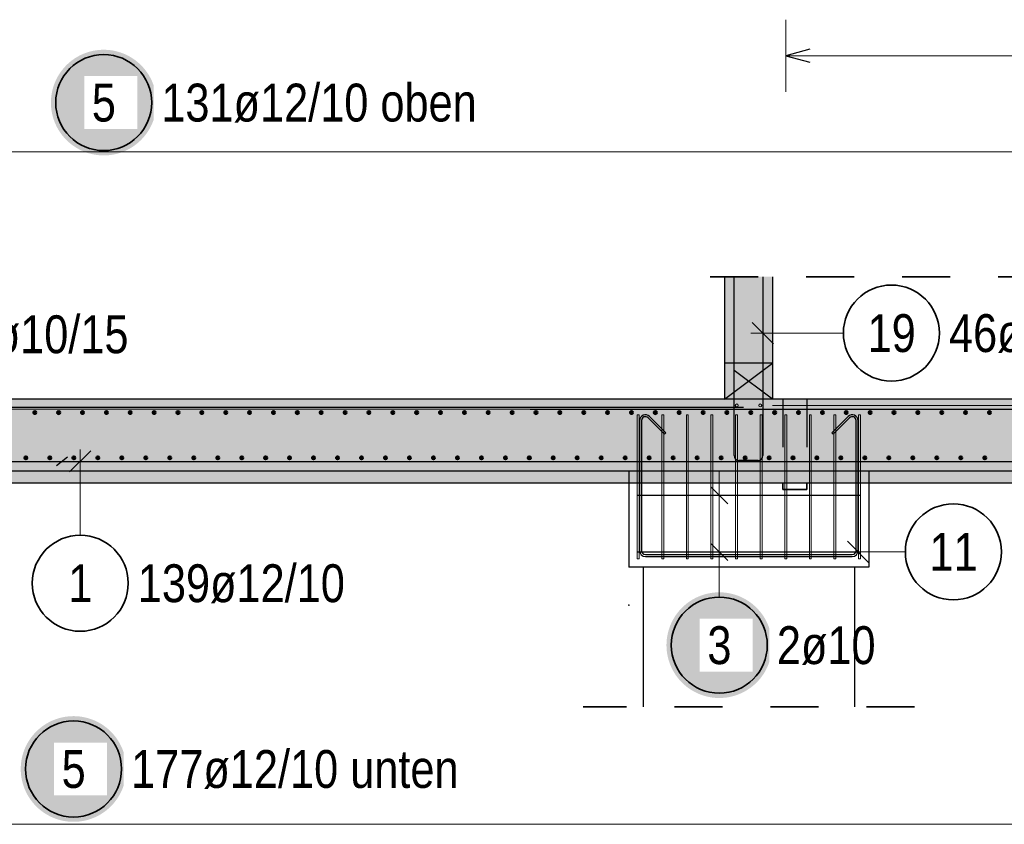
# Model space of a CAD drawing. Header units: millimetres. Extents: x -2.7 to 34.1, y -3.5 to 21.
# Tile 10 of 62: x 7.7 to 9.8, y 2.6 to 4.3. Entities that reach past the tile are written whole.
import ezdxf

# ---------------------------------------------------------------- set-up
doc = ezdxf.new("R2010")
doc.units = ezdxf.units.MM
doc.linetypes.add('HIDDEN', pattern=[0.375, 0.25, -0.125])
for name, color, linetype, lineweight in [('Achsen', 7, 'Continuous', 20), ('Nplo Bewehrung', 7, 'Continuous', 20), ('Schnittlinien', 7, 'Continuous', 20)]:
    doc.layers.add(name, color=color, linetype=linetype, lineweight=lineweight)
doc.styles.add('Arial Narrow', font='ARIALN.TTF')

msp = doc.modelspace()

# ---------------------------------------------------------------- hatches: boundary and pattern name
at = {"lineweight": 25, "true_color": 0xffffff}
msp.add_hatch(color=7, dxfattribs=at).paths.add_polyline_path([(8.002572, 4.102451), (8.002505, 4.10629), (8.002304, 4.110125), (8.00197, 4.113949), (8.001502, 4.11776), (8.000901, 4.121553), (8.000168, 4.125322), (7.999305, 4.129063), (7.998311, 4.132771), (7.997188, 4.136443), (7.995938, 4.140074), (7.994562, 4.143658), (7.993062, 4.147192), (7.991439, 4.150672), (7.989696, 4.154093), (7.987835, 4.157451), (7.985857, 4.160742), (7.983766, 4.163963), (7.981564, 4.167108), (7.979253, 4.170174), (7.976837, 4.173158), (7.974318, 4.176056), (7.9717, 4.178864), (7.968985, 4.181579), (7.966177, 4.184197), (7.963279, 4.186716), (7.960295, 4.189133), (7.957229, 4.191443), (7.954083, 4.193645), (7.950863, 4.195737), (7.947572, 4.197714), (7.944214, 4.199576), (7.940793, 4.201319), (7.937313, 4.202941), (7.933779, 4.204442), (7.930194, 4.205818), (7.926564, 4.207068), (7.922892, 4.20819), (7.919184, 4.209184), (7.915442, 4.210048), (7.911673, 4.21078), (7.907881, 4.211381), (7.90407, 4.211849), (7.900245, 4.212183), (7.896411, 4.212384), (7.892572, 4.212451), (7.888733, 4.212384), (7.884899, 4.212183), (7.881074, 4.211849), (7.877263, 4.211381), (7.873471, 4.21078), (7.869702, 4.210048), (7.865961, 4.209184), (7.862252, 4.20819), (7.85858, 4.207068), (7.85495, 4.205818), (7.851365, 4.204442), (7.847831, 4.202941), (7.844351, 4.201319), (7.84093, 4.199576), (7.837572, 4.197714), (7.834281, 4.195737), (7.831061, 4.193645), (7.827916, 4.191443), (7.824849, 4.189133), (7.821866, 4.186716), (7.818968, 4.184197), (7.81616, 4.181579), (7.813445, 4.178864), (7.810826, 4.176056), (7.808307, 4.173158), (7.805891, 4.170174), (7.80358, 4.167108), (7.801378, 4.163963), (7.799287, 4.160742), (7.797309, 4.157451), (7.795448, 4.154093), (7.793705, 4.150672), (7.792082, 4.147192), (7.790582, 4.143658), (7.789206, 4.140074), (7.787956, 4.136443), (7.786833, 4.132771), (7.78584, 4.129063), (7.784976, 4.125322), (7.784243, 4.121553), (7.783643, 4.11776), (7.783175, 4.113949), (7.78284, 4.110125), (7.782639, 4.10629), (7.782572, 4.102451), (7.782639, 4.098612), (7.78284, 4.094778), (7.783175, 4.090953), (7.783643, 4.087142), (7.784243, 4.08335), (7.784976, 4.079581), (7.78584, 4.07584), (7.786833, 4.072131), (7.787956, 4.068459), (7.789206, 4.064829), (7.790582, 4.061245), (7.792082, 4.05771), (7.793705, 4.05423), (7.795448, 4.050809), (7.797309, 4.047451), (7.799287, 4.04416), (7.801378, 4.04094), (7.80358, 4.037795), (7.805891, 4.034729), (7.808307, 4.031745), (7.810826, 4.028847), (7.813445, 4.026039), (7.81616, 4.023324), (7.818968, 4.020705), (7.821866, 4.018186), (7.824849, 4.01577), (7.827916, 4.013459), (7.831061, 4.011257), (7.834281, 4.009166), (7.837572, 4.007189), (7.84093, 4.005327), (7.844351, 4.003584), (7.847831, 4.001961), (7.851365, 4.000461), (7.85495, 3.999085), (7.85858, 3.997835), (7.862252, 3.996713), (7.865961, 3.995719), (7.869702, 3.994855), (7.873471, 3.994122), (7.877263, 3.993522), (7.881074, 3.993054), (7.884899, 3.992719), (7.888733, 3.992518), (7.892572, 3.992451), (7.896411, 3.992518), (7.900245, 3.992719), (7.90407, 3.993054), (7.907881, 3.993522), (7.911673, 3.994122), (7.915442, 3.994855), (7.919184, 3.995719), (7.922892, 3.996713), (7.926564, 3.997835), (7.930194, 3.999085), (7.933779, 4.000461), (7.937313, 4.001961), (7.940793, 4.003584), (7.944214, 4.005327), (7.947572, 4.007189), (7.950863, 4.009166), (7.954083, 4.011257), (7.957229, 4.013459), (7.960295, 4.01577), (7.963279, 4.018186), (7.966177, 4.020705), (7.968985, 4.023324), (7.9717, 4.026039), (7.974318, 4.028847), (7.976837, 4.031745), (7.979253, 4.034729), (7.981564, 4.037795), (7.983766, 4.04094), (7.985857, 4.04416), (7.987835, 4.047451), (7.989696, 4.050809), (7.991439, 4.05423), (7.993062, 4.05771), (7.994562, 4.061245), (7.995938, 4.064829), (7.997188, 4.068459), (7.998311, 4.072131), (7.999305, 4.07584), (8.000168, 4.079581), (8.000901, 4.08335), (8.001502, 4.087142), (8.00197, 4.090953), (8.002304, 4.094778)])
at = {"lineweight": 25, "true_color": 0xd7ffd7}
msp.add_hatch(color=254, dxfattribs=at).paths.add_polyline_path([(9.185879, 3.485022), (9.285879, 3.485022), (9.285879, 3.740023), (9.185879, 3.740023)])
at = {"lineweight": 25, "true_color": 0xcef2bf}
msp.add_hatch(color=254, dxfattribs=at).paths.add_polyline_path([(12.055694, 3.335022), (12.055694, 3.485022), (3.208188, 3.485022), (3.208188, 3.335021)])
at = {"lineweight": 13, "true_color": 0xeaffea}
msp.add_hatch(color=7, dxfattribs=at).paths.add_polyline_path([(11.743188, 3.310022), (11.743188, 3.335022), (3.020688, 3.335022), (3.020688, 3.310022)])
at = {"layer": 'Achsen', "lineweight": 25, "true_color": 0xffffff}
for points in [[(9.285, 2.972919), (9.284933, 2.976758), (9.284732, 2.980592), (9.284397, 2.984417), (9.283929, 2.988228), (9.283329, 2.992021), (9.282596, 2.99579), (9.281733, 2.999531), (9.280739, 3.003239), (9.279616, 3.006911), (9.278366, 3.010541), (9.27699, 3.014126), (9.27549, 3.01766), (9.273867, 3.02114), (9.272124, 3.024561), (9.270263, 3.027919), (9.268285, 3.03121), (9.266194, 3.03443), (9.263992, 3.037576), (9.261681, 3.040642), (9.259265, 3.043626), (9.256746, 3.046524), (9.254127, 3.049332), (9.251412, 3.052047), (9.248604, 3.054665), (9.245707, 3.057184), (9.242723, 3.0596), (9.239656, 3.061911), (9.236511, 3.064113), (9.233291, 3.066205), (9.23, 3.068182), (9.226642, 3.070044), (9.223221, 3.071787), (9.219741, 3.073409), (9.216207, 3.07491), (9.212622, 3.076285), (9.208992, 3.077535), (9.20532, 3.078658), (9.201611, 3.079652), (9.19787, 3.080516), (9.194101, 3.081248), (9.190309, 3.081849), (9.186498, 3.082317), (9.182673, 3.082651), (9.178839, 3.082852), (9.175, 3.082919), (9.171161, 3.082852), (9.167327, 3.082651), (9.163502, 3.082317), (9.159691, 3.081849), (9.155899, 3.081248), (9.15213, 3.080516), (9.148389, 3.079652), (9.14468, 3.078658), (9.141008, 3.077535), (9.137378, 3.076285), (9.133793, 3.07491), (9.130259, 3.073409), (9.126779, 3.071787), (9.123358, 3.070044), (9.12, 3.068182), (9.116709, 3.066205), (9.113489, 3.064113), (9.110344, 3.061911), (9.107277, 3.0596), (9.104293, 3.057184), (9.101396, 3.054665), (9.098588, 3.052047), (9.095873, 3.049332), (9.093254, 3.046524), (9.090735, 3.043626), (9.088319, 3.040642), (9.086008, 3.037576), (9.083806, 3.03443), (9.081715, 3.03121), (9.079737, 3.027919), (9.077876, 3.024561), (9.076133, 3.02114), (9.07451, 3.01766), (9.07301, 3.014126), (9.071634, 3.010541), (9.070384, 3.006911), (9.069261, 3.003239), (9.068267, 2.999531), (9.067404, 2.99579), (9.066671, 2.992021), (9.066071, 2.988228), (9.065603, 2.984417), (9.065268, 2.980592), (9.065067, 2.976758), (9.065, 2.972919), (9.065067, 2.96908), (9.065268, 2.965246), (9.065603, 2.961421), (9.066071, 2.95761), (9.066671, 2.953818), (9.067404, 2.950049), (9.068267, 2.946308), (9.069261, 2.942599), (9.070384, 2.938927), (9.071634, 2.935297), (9.07301, 2.931713), (9.07451, 2.928178), (9.076133, 2.924698), (9.077876, 2.921277), (9.079737, 2.917919), (9.081715, 2.914628), (9.083806, 2.911408), (9.086008, 2.908263), (9.088319, 2.905197), (9.090735, 2.902213), (9.093254, 2.899315), (9.095873, 2.896507), (9.098588, 2.893792), (9.101396, 2.891173), (9.104293, 2.888654), (9.107277, 2.886238), (9.110344, 2.883927), (9.113489, 2.881725), (9.116709, 2.879634), (9.12, 2.877656), (9.123358, 2.875795), (9.126779, 2.874052), (9.130259, 2.872429), (9.133793, 2.870929), (9.137378, 2.869553), (9.141008, 2.868303), (9.14468, 2.86718), (9.148389, 2.866187), (9.15213, 2.865323), (9.155899, 2.86459), (9.159691, 2.86399), (9.163502, 2.863522), (9.167327, 2.863187), (9.171161, 2.862986), (9.175, 2.862919), (9.178839, 2.862986), (9.182673, 2.863187), (9.186498, 2.863522), (9.190309, 2.86399), (9.194101, 2.86459), (9.19787, 2.865323), (9.201611, 2.866187), (9.20532, 2.86718), (9.208992, 2.868303), (9.212622, 2.869553), (9.216207, 2.870929), (9.219741, 2.872429), (9.223221, 2.874052), (9.226642, 2.875795), (9.23, 2.877656), (9.233291, 2.879634), (9.236511, 2.881725), (9.239656, 2.883927), (9.242723, 2.886238), (9.245707, 2.888654), (9.248604, 2.891173), (9.251412, 2.893792), (9.254127, 2.896507), (9.256746, 2.899315), (9.259265, 2.902213), (9.261681, 2.905197), (9.263992, 2.908263), (9.266194, 2.911408), (9.268285, 2.914628), (9.270263, 2.917919), (9.272124, 2.921277), (9.273867, 2.924698), (9.27549, 2.928178), (9.27699, 2.931713), (9.278366, 2.935297), (9.279616, 2.938927), (9.280739, 2.942599), (9.281733, 2.946308), (9.282596, 2.950049), (9.283329, 2.953818), (9.283929, 2.95761), (9.284397, 2.961421), (9.284732, 2.965246)], [(7.939689, 2.715137), (7.939622, 2.718976), (7.939421, 2.72281), (7.939086, 2.726635), (7.938618, 2.730446), (7.938017, 2.734238), (7.937285, 2.738007), (7.936421, 2.741748), (7.935427, 2.745457), (7.934305, 2.749129), (7.933055, 2.752759), (7.931679, 2.756343), (7.930179, 2.759878), (7.928556, 2.763357), (7.926813, 2.766779), (7.924951, 2.770137), (7.922974, 2.773428), (7.920883, 2.776648), (7.91868, 2.779793), (7.91637, 2.782859), (7.913953, 2.785843), (7.911434, 2.788741), (7.908816, 2.791549), (7.906101, 2.794264), (7.903293, 2.796883), (7.900395, 2.799402), (7.897411, 2.801818), (7.894345, 2.804129), (7.8912, 2.806331), (7.88798, 2.808422), (7.884689, 2.810399), (7.88133, 2.812261), (7.877909, 2.814004), (7.87443, 2.815627), (7.870895, 2.817127), (7.867311, 2.818503), (7.86368, 2.819753), (7.860009, 2.820875), (7.8563, 2.821869), (7.852559, 2.822733), (7.84879, 2.823465), (7.844998, 2.824066), (7.841187, 2.824534), (7.837362, 2.824869), (7.833528, 2.82507), (7.829689, 2.825137), (7.82585, 2.82507), (7.822015, 2.824869), (7.81819, 2.824534), (7.81438, 2.824066), (7.810587, 2.823465), (7.806818, 2.822733), (7.803077, 2.821869), (7.799368, 2.820875), (7.795697, 2.819753), (7.792066, 2.818503), (7.788482, 2.817127), (7.784948, 2.815627), (7.781468, 2.814004), (7.778047, 2.812261), (7.774689, 2.810399), (7.771397, 2.808422), (7.768177, 2.806331), (7.765032, 2.804129), (7.761966, 2.801818), (7.758982, 2.799402), (7.756084, 2.796883), (7.753276, 2.794264), (7.750561, 2.791549), (7.747943, 2.788741), (7.745424, 2.785843), (7.743007, 2.782859), (7.740697, 2.779793), (7.738494, 2.776648), (7.736403, 2.773428), (7.734426, 2.770137), (7.732564, 2.766779), (7.730821, 2.763357), (7.729199, 2.759878), (7.727698, 2.756343), (7.726322, 2.752759), (7.725072, 2.749129), (7.72395, 2.745457), (7.722956, 2.741748), (7.722092, 2.738007), (7.72136, 2.734238), (7.720759, 2.730446), (7.720291, 2.726635), (7.719957, 2.72281), (7.719756, 2.718976), (7.719689, 2.715137), (7.719756, 2.711298), (7.719957, 2.707463), (7.720291, 2.703639), (7.720759, 2.699828), (7.72136, 2.696035), (7.722092, 2.692266), (7.722956, 2.688525), (7.72395, 2.684817), (7.725072, 2.681145), (7.726322, 2.677514), (7.727698, 2.67393), (7.729199, 2.670396), (7.730821, 2.666916), (7.732564, 2.663495), (7.734426, 2.660137), (7.736403, 2.656846), (7.738494, 2.653625), (7.740697, 2.65048), (7.743007, 2.647414), (7.745424, 2.64443), (7.747943, 2.641532), (7.750561, 2.638724), (7.753276, 2.636009), (7.756084, 2.633391), (7.758982, 2.630872), (7.761966, 2.628455), (7.765032, 2.626145), (7.768177, 2.623943), (7.771397, 2.621851), (7.774689, 2.619874), (7.778047, 2.618012), (7.781468, 2.616269), (7.784948, 2.614647), (7.788482, 2.613146), (7.792066, 2.61177), (7.795697, 2.61052), (7.799368, 2.609398), (7.803077, 2.608404), (7.806818, 2.60754), (7.810587, 2.606808), (7.81438, 2.606207), (7.81819, 2.605739), (7.822015, 2.605405), (7.82585, 2.605204), (7.829689, 2.605137), (7.833528, 2.605204), (7.837362, 2.605405), (7.841187, 2.605739), (7.844998, 2.606207), (7.84879, 2.606808), (7.852559, 2.60754), (7.8563, 2.608404), (7.860009, 2.609398), (7.86368, 2.61052), (7.867311, 2.61177), (7.870895, 2.613146), (7.87443, 2.614647), (7.877909, 2.616269), (7.88133, 2.618012), (7.884689, 2.619874), (7.88798, 2.621851), (7.8912, 2.623943), (7.894345, 2.626145), (7.897411, 2.628455), (7.900395, 2.630872), (7.903293, 2.633391), (7.906101, 2.636009), (7.908816, 2.638724), (7.911434, 2.641532), (7.913953, 2.64443), (7.91637, 2.647414), (7.91868, 2.65048), (7.920883, 2.653625), (7.922974, 2.656846), (7.924951, 2.660137), (7.926813, 2.663495), (7.928556, 2.666916), (7.930179, 2.670396), (7.931679, 2.67393), (7.933055, 2.677514), (7.934305, 2.681145), (7.935427, 2.684817), (7.936421, 2.688525), (7.937285, 2.692266), (7.938017, 2.696035), (7.938618, 2.699828), (7.939086, 2.703639), (7.939421, 2.707463)]]:
    msp.add_hatch(color=7, dxfattribs=at).paths.add_polyline_path(points)

# ---------------------------------------------------------------- linework, layer by layer
at = {"color": 5, "linetype": 'Continuous', "lineweight": 18, "ltscale": 2}
for p, q in [((9.313379, 4.275), (9.313379, 4.125)), ((11.903194, 4.2), (9.313379, 4.2)), ((5.561188, 4), (12.025188, 4)), ((9.433603, 3.622601), (9.240879, 3.622601)), ((7.84361, 3.201823), (7.84361, 3.380522))]:
    msp.add_line(p, q, dxfattribs=at)
at = {"color": 3, "linetype": 'Continuous', "lineweight": 25, "ltscale": 2}
for p, q in [((9.363379, 4.213397), (9.313379, 4.2)), ((9.313379, 4.2), (9.363379, 4.186603)), ((9.205879, 3.367522), (9.205879, 3.740023)), ((9.265879, 3.740023), (9.265879, 3.367522)), ((9.243782, 3.644698), (9.287976, 3.600504)), ((9.225694, 3.467522), (3.225694, 3.467523)), ((7.865707, 3.377619), (7.821513, 3.333425)), ((3.233188, 3.355522), (9.233188, 3.355522)), ((9.255879, 3.357522), (9.215879, 3.357522))]:
    msp.add_line(p, q, dxfattribs=at)
at = {"color": 2, "linetype": 'HIDDEN', "lineweight": 35, "ltscale": 0.25}
for p, q in [((12.055694, 3.740023), (9.060879, 3.740023)), ((9.581579, 2.844385), (8.891579, 2.844385))]:
    msp.add_line(p, q, dxfattribs=at)
at = {"color": 3, "linetype": 'HIDDEN', "lineweight": 25, "ltscale": 0.25}
for p, q in [((9.285879, 3.560023), (9.185879, 3.560023)), ((9.307497, 3.485022), (9.307497, 3.310022)), ((9.357497, 3.485022), (9.357497, 3.310022)), ((8.986579, 3.335022), (8.986579, 3.310022)), ((9.486579, 3.335022), (9.486579, 3.310022))]:
    msp.add_line(p, q, dxfattribs=at)
at = {"color": 9, "linetype": 'Continuous', "lineweight": 0, "ltscale": 2}
for p, q in [((9.004079, 3.452522), (9.008079, 3.452522)), ((9.004079, 3.152522), (9.004079, 3.452522)), ((9.008079, 3.452522), (9.008079, 3.152522)), ((9.055301, 3.452522), (9.059301, 3.452522)), ((9.055301, 3.152522), (9.055301, 3.452522)), ((9.059301, 3.452522), (9.059301, 3.152522)), ((9.106523, 3.452522), (9.110523, 3.452522)), ((9.106523, 3.152522), (9.106523, 3.452522)), ((9.110523, 3.452522), (9.110523, 3.152522)), ((9.157745, 3.452522), (9.161745, 3.452522)), ((9.157745, 3.152522), (9.157745, 3.452522)), ((9.161745, 3.452522), (9.161745, 3.152522)), ((9.208968, 3.452522), (9.212968, 3.452522)), ((9.208968, 3.152522), (9.208968, 3.452522)), ((9.212968, 3.452522), (9.212968, 3.152522)), ((9.26019, 3.452522), (9.26419, 3.452522)), ((9.26019, 3.152522), (9.26019, 3.452522)), ((9.26419, 3.452522), (9.26419, 3.152522)), ((9.311412, 3.452522), (9.315412, 3.452522)), ((9.311412, 3.152522), (9.311412, 3.452522)), ((9.315412, 3.452522), (9.315412, 3.152522)), ((9.362634, 3.452522), (9.366634, 3.452522)), ((9.362634, 3.152522), (9.362634, 3.452522)), ((9.366634, 3.452522), (9.366634, 3.152522)), ((9.413856, 3.452522), (9.417856, 3.452522)), ((9.413856, 3.152522), (9.413856, 3.452522)), ((9.417856, 3.452522), (9.417856, 3.152522)), ((9.465078, 3.452522), (9.469078, 3.452522)), ((9.465078, 3.152522), (9.465078, 3.452522)), ((9.469078, 3.452522), (9.469078, 3.152522)), ((9.008079, 3.152522), (9.004079, 3.152522)), ((9.059301, 3.152522), (9.055301, 3.152522)), ((9.110523, 3.152522), (9.106523, 3.152522)), ((9.161745, 3.152522), (9.157745, 3.152522)), ((9.212968, 3.152522), (9.208968, 3.152522)), ((9.26419, 3.152522), (9.26019, 3.152522)), ((9.315412, 3.152522), (9.311412, 3.152522)), ((9.366634, 3.152522), (9.362634, 3.152522)), ((9.417856, 3.152522), (9.413856, 3.152522)), ((9.469078, 3.152522), (9.465078, 3.152522))]:
    msp.add_line(p, q, dxfattribs=at)
at = {"color": 2, "linetype": 'Continuous', "lineweight": 35}
for p, q in [((9.307497, 3.310022), (9.307497, 3.296873)), ((9.357497, 3.310022), (9.357497, 3.296873)), ((9.3094, 3.296873), (9.307497, 3.296873)), ((9.314819, 3.296873), (9.3094, 3.296873)), ((9.32293, 3.296873), (9.314819, 3.296873)), ((9.332497, 3.296873), (9.32293, 3.296873)), ((9.342064, 3.296873), (9.332497, 3.296873)), ((9.350175, 3.296873), (9.342064, 3.296873)), ((9.355594, 3.296873), (9.350175, 3.296873)), ((9.357497, 3.296873), (9.355594, 3.296873))]:
    msp.add_line(p, q, dxfattribs=at)
at = {"color": 2, "linetype": 'Continuous', "lineweight": 35, "ltscale": 2}
for centre in [(7.892572, 4.102451), (9.533603, 3.622601), (7.84361, 3.101823)]:
    msp.add_circle(centre, 0.1, dxfattribs=at)
at = {"color": 4, "linetype": 'Continuous', "lineweight": 50, "ltscale": 2}
for centre, radius in [((7.749003, 3.457022), 0.003), ((7.749003, 3.457022), 0.003), ((7.749003, 3.457022), 0.0027), ((7.749003, 3.457022), 0.0021), ((7.749003, 3.457022), 0.0015), ((7.749003, 3.457022), 0.0009), ((7.749003, 3.457022), 0.0003), ((7.798726, 3.457022), 0.003), ((7.798726, 3.457022), 0.003), ((7.798726, 3.457022), 0.0027), ((7.798726, 3.457022), 0.0021), ((7.798726, 3.457022), 0.0015), ((7.798726, 3.457022), 0.0009), ((7.798726, 3.457022), 0.0003), ((7.848449, 3.457022), 0.003), ((7.848449, 3.457022), 0.003), ((7.848449, 3.457022), 0.0027), ((7.848449, 3.457022), 0.0021), ((7.848449, 3.457022), 0.0015), ((7.848449, 3.457022), 0.0009), ((7.848449, 3.457022), 0.0003), ((7.898172, 3.457022), 0.003), ((7.898172, 3.457022), 0.003), ((7.898172, 3.457022), 0.0027), ((7.898172, 3.457022), 0.0021), ((7.898172, 3.457022), 0.0015), ((7.898172, 3.457022), 0.0009), ((7.898172, 3.457022), 0.0003), ((7.947895, 3.457022), 0.003), ((7.947895, 3.457022), 0.003), ((7.947895, 3.457022), 0.0027), ((7.947895, 3.457022), 0.0021), ((7.947895, 3.457022), 0.0015), ((7.947895, 3.457022), 0.0009), ((7.947895, 3.457022), 0.0003), ((7.997619, 3.457022), 0.003), ((7.997619, 3.457022), 0.003), ((7.997619, 3.457022), 0.0027), ((7.997619, 3.457022), 0.0021), ((7.997619, 3.457022), 0.0015), ((7.997619, 3.457022), 0.0009), ((7.997619, 3.457022), 0.0003), ((8.047342, 3.457022), 0.003), ((8.047342, 3.457022), 0.003), ((8.047342, 3.457022), 0.0027), ((8.047342, 3.457022), 0.0021), ((8.047342, 3.457022), 0.0015), ((8.047342, 3.457022), 0.0009), ((8.047342, 3.457022), 0.0003), ((8.097065, 3.457022), 0.003), ((8.097065, 3.457022), 0.003), ((8.097065, 3.457022), 0.0027), ((8.097065, 3.457022), 0.0021), ((8.097065, 3.457022), 0.0015), ((8.097065, 3.457022), 0.0009), ((8.097065, 3.457022), 0.0003), ((8.146788, 3.457022), 0.003), ((8.146788, 3.457022), 0.003), ((8.146788, 3.457022), 0.0027), ((8.146788, 3.457022), 0.0021), ((8.146788, 3.457022), 0.0015), ((8.146788, 3.457022), 0.0009), ((8.146788, 3.457022), 0.0003), ((8.196511, 3.457022), 0.003), ((8.196511, 3.457022), 0.003), ((8.196511, 3.457022), 0.0027), ((8.196511, 3.457022), 0.0021), ((8.196511, 3.457022), 0.0015), ((8.196511, 3.457022), 0.0009), ((8.196511, 3.457022), 0.0003), ((8.246234, 3.457022), 0.003), ((8.246234, 3.457022), 0.003), ((8.246234, 3.457022), 0.0027), ((8.246234, 3.457022), 0.0021), ((8.246234, 3.457022), 0.0015), ((8.246234, 3.457022), 0.0009), ((8.246234, 3.457022), 0.0003), ((8.295957, 3.457022), 0.003), ((8.295957, 3.457022), 0.003), ((8.295957, 3.457022), 0.0027), ((8.295957, 3.457022), 0.0021), ((8.295957, 3.457022), 0.0015), ((8.295957, 3.457022), 0.0009), ((8.295957, 3.457022), 0.0003), ((8.34568, 3.457022), 0.003), ((8.34568, 3.457022), 0.003), ((8.34568, 3.457022), 0.0027), ((8.34568, 3.457022), 0.0021), ((8.34568, 3.457022), 0.0015), ((8.34568, 3.457022), 0.0009), ((8.34568, 3.457022), 0.0003), ((8.395403, 3.457022), 0.003), ((8.395403, 3.457022), 0.003), ((8.395403, 3.457022), 0.0027), ((8.395403, 3.457022), 0.0021), ((8.395403, 3.457022), 0.0015), ((8.395403, 3.457022), 0.0009), ((8.395403, 3.457022), 0.0003), ((8.445126, 3.457022), 0.003), ((8.445126, 3.457022), 0.003), ((8.445126, 3.457022), 0.0027), ((8.445126, 3.457022), 0.0021), ((8.445126, 3.457022), 0.0015), ((8.445126, 3.457022), 0.0009), ((8.445126, 3.457022), 0.0003), ((8.494849, 3.457022), 0.003), ((8.494849, 3.457022), 0.003), ((8.494849, 3.457022), 0.0027), ((8.494849, 3.457022), 0.0021), ((8.494849, 3.457022), 0.0015), ((8.494849, 3.457022), 0.0009), ((8.494849, 3.457022), 0.0003), ((8.544572, 3.457022), 0.003), ((8.544572, 3.457022), 0.003), ((8.544572, 3.457022), 0.0027), ((8.544572, 3.457022), 0.0021), ((8.544572, 3.457022), 0.0015), ((8.544572, 3.457022), 0.0009), ((8.544572, 3.457022), 0.0003), ((8.594295, 3.457022), 0.003), ((8.594295, 3.457022), 0.003), ((8.594295, 3.457022), 0.0027), ((8.594295, 3.457022), 0.0021), ((8.594295, 3.457022), 0.0015), ((8.594295, 3.457022), 0.0009), ((8.594295, 3.457022), 0.0003), ((8.644019, 3.457022), 0.003), ((8.644019, 3.457022), 0.003), ((8.644019, 3.457022), 0.0027), ((8.644019, 3.457022), 0.0021), ((8.644019, 3.457022), 0.0015), ((8.644019, 3.457022), 0.0009), ((8.644019, 3.457022), 0.0003), ((8.693742, 3.457022), 0.003), ((8.693742, 3.457022), 0.003), ((8.693742, 3.457022), 0.0027), ((8.693742, 3.457022), 0.0021), ((8.693742, 3.457022), 0.0015), ((8.693742, 3.457022), 0.0009), ((8.693742, 3.457022), 0.0003), ((8.743465, 3.457022), 0.003), ((8.743465, 3.457022), 0.003), ((8.743465, 3.457022), 0.0027), ((8.743465, 3.457022), 0.0021), ((8.743465, 3.457022), 0.0015), ((8.743465, 3.457022), 0.0009), ((8.743465, 3.457022), 0.0003), ((8.793188, 3.457022), 0.003), ((8.793188, 3.457022), 0.003), ((8.793188, 3.457022), 0.0027), ((8.793188, 3.457022), 0.0021), ((8.793188, 3.457022), 0.0015), ((8.793188, 3.457022), 0.0009), ((8.793188, 3.457022), 0.0003), ((8.842911, 3.457022), 0.003), ((8.842911, 3.457022), 0.003), ((8.842911, 3.457022), 0.0027), ((8.842911, 3.457022), 0.0021), ((8.842911, 3.457022), 0.0015), ((8.842911, 3.457022), 0.0009), ((8.842911, 3.457022), 0.0003), ((8.892634, 3.457022), 0.003), ((8.892634, 3.457022), 0.003), ((8.892634, 3.457022), 0.0027), ((8.892634, 3.457022), 0.0021), ((8.892634, 3.457022), 0.0015), ((8.892634, 3.457022), 0.0009), ((8.892634, 3.457022), 0.0003), ((8.942357, 3.457022), 0.003), ((8.942357, 3.457022), 0.003), ((8.942357, 3.457022), 0.0027), ((8.942357, 3.457022), 0.0021), ((8.942357, 3.457022), 0.0015), ((8.942357, 3.457022), 0.0009), ((8.942357, 3.457022), 0.0003), ((8.99208, 3.457022), 0.003), ((8.99208, 3.457022), 0.003), ((8.99208, 3.457022), 0.0027), ((8.99208, 3.457022), 0.0021), ((8.99208, 3.457022), 0.0015), ((8.99208, 3.457022), 0.0009), ((8.99208, 3.457022), 0.0003), ((9.041803, 3.457022), 0.003), ((9.041803, 3.457022), 0.003), ((9.041803, 3.457022), 0.0027), ((9.041803, 3.457022), 0.0021), ((9.041803, 3.457022), 0.0015), ((9.041803, 3.457022), 0.0009), ((9.041803, 3.457022), 0.0003), ((9.091526, 3.457022), 0.003), ((9.091526, 3.457022), 0.003), ((9.091526, 3.457022), 0.0027), ((9.091526, 3.457022), 0.0021), ((9.091526, 3.457022), 0.0015), ((9.091526, 3.457022), 0.0009), ((9.091526, 3.457022), 0.0003), ((9.141249, 3.457022), 0.003), ((9.141249, 3.457022), 0.003), ((9.141249, 3.457022), 0.0027), ((9.141249, 3.457022), 0.0021), ((9.141249, 3.457022), 0.0015), ((9.141249, 3.457022), 0.0009), ((9.141249, 3.457022), 0.0003), ((9.190972, 3.457022), 0.003), ((9.190972, 3.457022), 0.003), ((9.190972, 3.457022), 0.0027), ((9.190972, 3.457022), 0.0021), ((9.190972, 3.457022), 0.0015), ((9.190972, 3.457022), 0.0009), ((9.190972, 3.457022), 0.0003), ((9.240695, 3.457022), 0.003), ((9.240695, 3.457022), 0.003), ((9.240695, 3.457022), 0.0027), ((9.240695, 3.457022), 0.0021), ((9.240695, 3.457022), 0.0015), ((9.240695, 3.457022), 0.0009), ((9.240695, 3.457022), 0.0003), ((9.290419, 3.457022), 0.003), ((9.290419, 3.457022), 0.003), ((9.290419, 3.457022), 0.0027), ((9.290419, 3.457022), 0.0021), ((9.290419, 3.457022), 0.0015), ((9.290419, 3.457022), 0.0009), ((9.290419, 3.457022), 0.0003), ((9.340142, 3.457022), 0.003), ((9.340142, 3.457022), 0.003), ((9.340142, 3.457022), 0.0027), ((9.340142, 3.457022), 0.0021), ((9.340142, 3.457022), 0.0015), ((9.340142, 3.457022), 0.0009), ((9.340142, 3.457022), 0.0003), ((9.389865, 3.457022), 0.003), ((9.389865, 3.457022), 0.003), ((9.389865, 3.457022), 0.0027), ((9.389865, 3.457022), 0.0021), ((9.389865, 3.457022), 0.0015), ((9.389865, 3.457022), 0.0009), ((9.389865, 3.457022), 0.0003), ((9.439588, 3.457022), 0.003), ((9.439588, 3.457022), 0.003), ((9.439588, 3.457022), 0.0027), ((9.439588, 3.457022), 0.0021), ((9.439588, 3.457022), 0.0015), ((9.439588, 3.457022), 0.0009), ((9.439588, 3.457022), 0.0003), ((9.489311, 3.457022), 0.003), ((9.489311, 3.457022), 0.003), ((9.489311, 3.457022), 0.0027), ((9.489311, 3.457022), 0.0021), ((9.489311, 3.457022), 0.0015), ((9.489311, 3.457022), 0.0009), ((9.489311, 3.457022), 0.0003), ((9.539034, 3.457022), 0.003), ((9.539034, 3.457022), 0.003), ((9.539034, 3.457022), 0.0027), ((9.539034, 3.457022), 0.0021), ((9.539034, 3.457022), 0.0015), ((9.539034, 3.457022), 0.0009), ((9.539034, 3.457022), 0.0003), ((9.588757, 3.457022), 0.003), ((9.588757, 3.457022), 0.003), ((9.588757, 3.457022), 0.0027), ((9.588757, 3.457022), 0.0021), ((9.588757, 3.457022), 0.0015), ((9.588757, 3.457022), 0.0009), ((9.588757, 3.457022), 0.0003), ((9.63848, 3.457022), 0.003), ((9.63848, 3.457022), 0.003), ((9.63848, 3.457022), 0.0027), ((9.63848, 3.457022), 0.0021), ((9.63848, 3.457022), 0.0015), ((9.63848, 3.457022), 0.0009), ((9.63848, 3.457022), 0.0003), ((9.688203, 3.457022), 0.003), ((9.688203, 3.457022), 0.003), ((9.688203, 3.457022), 0.0027), ((9.688203, 3.457022), 0.0021), ((9.688203, 3.457022), 0.0015), ((9.688203, 3.457022), 0.0009), ((9.688203, 3.457022), 0.0003), ((9.737926, 3.457022), 0.003), ((9.737926, 3.457022), 0.003), ((9.737926, 3.457022), 0.0027), ((9.737926, 3.457022), 0.0021), ((9.737926, 3.457022), 0.0015), ((9.737926, 3.457022), 0.0009), ((9.737926, 3.457022), 0.0003)]:
    msp.add_circle(centre, radius, dxfattribs=at)
at = {"color": 9, "linetype": 'Continuous', "lineweight": 0}
msp.add_circle((8.986579, 3.056266), 0.000555, dxfattribs=at)
at = {"color": 3, "linetype": 'Continuous', "lineweight": 25, "ltscale": 2}
for centre, start, end in [((9.215879, 3.367522), 180, 270), ((9.255879, 3.367522), 270, 0)]:
    msp.add_arc(centre, 0.01, start, end, dxfattribs=at)
at = {"layer": 'Achsen', "color": 3, "linetype": 'HIDDEN', "lineweight": 25, "ltscale": 0.25}
for p, q in [((9.285879, 3.485036), (9.185897, 3.560023)), ((9.235897, 3.522523), (9.285879, 3.560009)), ((9.185897, 3.485023), (9.235897, 3.522523))]:
    msp.add_line(p, q, dxfattribs=at)
at = {"layer": 'Achsen', "color": 3, "linetype": 'Continuous', "lineweight": 25, "ltscale": 2}
for p, q in [((8.780688, 3.464522), (12.030688, 3.464522)), ((9.063505, 3.415066), (9.029564, 3.449007)), ((9.443594, 3.449007), (9.409653, 3.415066)), ((9.009079, 3.440521), (9.009079, 3.169521)), ((9.013079, 3.440521), (9.013079, 3.169521)), ((9.060677, 3.412237), (9.026736, 3.446178)), ((9.446422, 3.446178), (9.412481, 3.412237)), ((9.460079, 3.169521), (9.460079, 3.440521)), ((9.464079, 3.169521), (9.464079, 3.440521)), ((9.060677, 3.412237), (9.063505, 3.415066)), ((9.412481, 3.412237), (9.409653, 3.415066)), ((8.780688, 3.355522), (12.030688, 3.355522)), ((9.004079, 3.284873), (9.469079, 3.284873)), ((9.192678, 3.267195), (9.157322, 3.302551)), ((9.192678, 3.149344), (9.157322, 3.184699)), ((9.441982, 3.18922), (9.486176, 3.145026)), ((9.004079, 3.167021), (9.469079, 3.167021)), ((9.021079, 3.161521), (9.452079, 3.161521)), ((9.021079, 3.157521), (9.452079, 3.157521))]:
    msp.add_line(p, q, dxfattribs=at)
at = {"layer": 'Achsen', "color": 3, "linetype": 'Continuous', "lineweight": 25}
for p, q in [((7.794332, 3.346748), (7.816963, 3.364853)), ((8.986579, 3.310022), (8.986579, 3.135021)), ((9.486579, 3.310022), (9.486579, 3.135021)), ((9.486579, 3.135021), (8.986579, 3.135021)), ((9.016579, 3.135021), (9.016579, 2.844385))]:
    msp.add_line(p, q, dxfattribs=at)
at = {"layer": 'Achsen', "color": 5, "linetype": 'Continuous', "lineweight": 18, "ltscale": 2}
for p, q in [((9.175, 3.334873), (9.175, 3.117021)), ((9.25, 3.284873), (9.1, 3.284873)), ((9.25, 3.167021), (9.1, 3.167021)), ((9.562633, 3.167123), (9.439079, 3.167123)), ((9.175, 3.072919), (9.175, 3.117021)), ((3.236188, 2.6), (12.025188, 2.6))]:
    msp.add_line(p, q, dxfattribs=at)
at = {"layer": 'Achsen', "color": 4, "linetype": 'Continuous', "lineweight": 50, "ltscale": 2}
for centre, radius in [((7.730563, 3.363022), 0.003), ((7.730563, 3.363022), 0.003), ((7.730563, 3.363022), 0.0027), ((7.730563, 3.363022), 0.0021), ((7.730563, 3.363022), 0.0015), ((7.7805, 3.363022), 0.003), ((7.7805, 3.363022), 0.003), ((7.7805, 3.363022), 0.0027), ((7.7805, 3.363022), 0.0021), ((7.7805, 3.363022), 0.0015), ((7.830438, 3.363022), 0.003), ((7.830438, 3.363022), 0.003), ((7.830438, 3.363022), 0.0027), ((7.830438, 3.363022), 0.0021), ((7.830438, 3.363022), 0.0015), ((7.880375, 3.363022), 0.003), ((7.880375, 3.363022), 0.003), ((7.880375, 3.363022), 0.0027), ((7.880375, 3.363022), 0.0021), ((7.880375, 3.363022), 0.0015), ((7.930313, 3.363022), 0.003), ((7.930313, 3.363022), 0.003), ((7.930313, 3.363022), 0.0027), ((7.930313, 3.363022), 0.0021), ((7.930313, 3.363022), 0.0015), ((7.98025, 3.363022), 0.003), ((7.98025, 3.363022), 0.003), ((7.98025, 3.363022), 0.0027), ((7.98025, 3.363022), 0.0021), ((7.98025, 3.363022), 0.0015), ((8.030188, 3.363022), 0.003), ((8.030188, 3.363022), 0.003), ((8.030188, 3.363022), 0.0027), ((8.030188, 3.363022), 0.0021), ((8.030188, 3.363022), 0.0015), ((8.080125, 3.363022), 0.003), ((8.080125, 3.363022), 0.003), ((8.080125, 3.363022), 0.0027), ((8.080125, 3.363022), 0.0021), ((8.080125, 3.363022), 0.0015), ((8.130063, 3.363022), 0.003), ((8.130063, 3.363022), 0.003), ((8.130063, 3.363022), 0.0027), ((8.130063, 3.363022), 0.0021), ((8.130063, 3.363022), 0.0015), ((8.18, 3.363022), 0.003), ((8.18, 3.363022), 0.003), ((8.18, 3.363022), 0.0027), ((8.18, 3.363022), 0.0021), ((8.18, 3.363022), 0.0015), ((8.229938, 3.363022), 0.003), ((8.229938, 3.363022), 0.003), ((8.229938, 3.363022), 0.0027), ((8.229938, 3.363022), 0.0021), ((8.229938, 3.363022), 0.0015), ((8.279875, 3.363022), 0.003), ((8.279875, 3.363022), 0.003), ((8.279875, 3.363022), 0.0027), ((8.279875, 3.363022), 0.0021), ((8.279875, 3.363022), 0.0015), ((8.329813, 3.363022), 0.003), ((8.329813, 3.363022), 0.003), ((8.329813, 3.363022), 0.0027), ((8.329813, 3.363022), 0.0021), ((8.329813, 3.363022), 0.0015), ((8.37975, 3.363022), 0.003), ((8.37975, 3.363022), 0.003), ((8.37975, 3.363022), 0.0027), ((8.37975, 3.363022), 0.0021), ((8.37975, 3.363022), 0.0015), ((8.429688, 3.363022), 0.003), ((8.429688, 3.363022), 0.003), ((8.429688, 3.363022), 0.0027), ((8.429688, 3.363022), 0.0021), ((8.429688, 3.363022), 0.0015), ((8.479625, 3.363022), 0.003), ((8.479625, 3.363022), 0.003), ((8.479625, 3.363022), 0.0027), ((8.479625, 3.363022), 0.0021), ((8.479625, 3.363022), 0.0015), ((8.529563, 3.363022), 0.003), ((8.529563, 3.363022), 0.003), ((8.529563, 3.363022), 0.0027), ((8.529563, 3.363022), 0.0021), ((8.529563, 3.363022), 0.0015), ((8.5795, 3.363022), 0.003), ((8.5795, 3.363022), 0.003), ((8.5795, 3.363022), 0.0027), ((8.5795, 3.363022), 0.0021), ((8.5795, 3.363022), 0.0015), ((8.629438, 3.363022), 0.003), ((8.629438, 3.363022), 0.003), ((8.629438, 3.363022), 0.0027), ((8.629438, 3.363022), 0.0021), ((8.629438, 3.363022), 0.0015), ((8.679375, 3.363022), 0.003), ((8.679375, 3.363022), 0.003), ((8.679375, 3.363022), 0.0027), ((8.679375, 3.363022), 0.0021), ((8.679375, 3.363022), 0.0015), ((8.729313, 3.363022), 0.003), ((8.729313, 3.363022), 0.003), ((8.729313, 3.363022), 0.0027), ((8.729313, 3.363022), 0.0021), ((8.729313, 3.363022), 0.0015), ((8.77925, 3.363022), 0.003), ((8.77925, 3.363022), 0.003), ((8.77925, 3.363022), 0.0027), ((8.77925, 3.363022), 0.0021), ((8.77925, 3.363022), 0.0015), ((8.829188, 3.363022), 0.003), ((8.829188, 3.363022), 0.003), ((8.829188, 3.363022), 0.0027), ((8.829188, 3.363022), 0.0021), ((8.829188, 3.363022), 0.0015), ((8.879125, 3.363022), 0.003), ((8.879125, 3.363022), 0.003), ((8.879125, 3.363022), 0.0027), ((8.879125, 3.363022), 0.0021), ((8.879125, 3.363022), 0.0015), ((8.929063, 3.363022), 0.003), ((8.929063, 3.363022), 0.003), ((8.929063, 3.363022), 0.0027), ((8.929063, 3.363022), 0.0021), ((8.929063, 3.363022), 0.0015), ((8.979, 3.363022), 0.003), ((8.979, 3.363022), 0.003), ((8.979, 3.363022), 0.0027), ((8.979, 3.363022), 0.0021), ((8.979, 3.363022), 0.0015), ((9.028938, 3.363022), 0.003), ((9.028938, 3.363022), 0.003), ((9.028938, 3.363022), 0.0027), ((9.028938, 3.363022), 0.0021), ((9.028938, 3.363022), 0.0015), ((9.078875, 3.363022), 0.003), ((9.078875, 3.363022), 0.003), ((9.078875, 3.363022), 0.0027), ((9.078875, 3.363022), 0.0021), ((9.078875, 3.363022), 0.0015), ((9.128813, 3.363022), 0.003), ((9.128813, 3.363022), 0.003), ((9.128813, 3.363022), 0.0027), ((9.128813, 3.363022), 0.0021), ((9.128813, 3.363022), 0.0015), ((9.17875, 3.363022), 0.003), ((9.17875, 3.363022), 0.003), ((9.17875, 3.363022), 0.0027), ((9.17875, 3.363022), 0.0021), ((9.17875, 3.363022), 0.0015), ((9.228688, 3.363022), 0.003), ((9.228688, 3.363022), 0.003), ((9.228688, 3.363022), 0.0027), ((9.228688, 3.363022), 0.0021), ((9.228688, 3.363022), 0.0015), ((9.278625, 3.363022), 0.003), ((9.278625, 3.363022), 0.003), ((9.278625, 3.363022), 0.0027), ((9.278625, 3.363022), 0.0021), ((9.278625, 3.363022), 0.0015), ((9.328563, 3.363022), 0.003), ((9.328563, 3.363022), 0.003), ((9.328563, 3.363022), 0.0027), ((9.328563, 3.363022), 0.0021), ((9.328563, 3.363022), 0.0015), ((9.3785, 3.363022), 0.003), ((9.3785, 3.363022), 0.003), ((9.3785, 3.363022), 0.0027), ((9.3785, 3.363022), 0.0021), ((9.3785, 3.363022), 0.0015), ((9.428438, 3.363022), 0.003), ((9.428438, 3.363022), 0.003), ((9.428438, 3.363022), 0.0027), ((9.428438, 3.363022), 0.0021), ((9.428438, 3.363022), 0.0015), ((9.478375, 3.363022), 0.003), ((9.478375, 3.363022), 0.003), ((9.478375, 3.363022), 0.0027), ((9.478375, 3.363022), 0.0021), ((9.478375, 3.363022), 0.0015), ((9.528313, 3.363022), 0.003), ((9.528313, 3.363022), 0.003), ((9.528313, 3.363022), 0.0027), ((9.528313, 3.363022), 0.0021), ((9.528313, 3.363022), 0.0015), ((9.57825, 3.363022), 0.003), ((9.57825, 3.363022), 0.003), ((9.57825, 3.363022), 0.0027), ((9.57825, 3.363022), 0.0021), ((9.57825, 3.363022), 0.0015), ((9.628188, 3.363022), 0.003), ((9.628188, 3.363022), 0.003), ((9.628188, 3.363022), 0.0027), ((9.628188, 3.363022), 0.0021), ((9.628188, 3.363022), 0.0015), ((9.678125, 3.363022), 0.003), ((9.678125, 3.363022), 0.003), ((9.678125, 3.363022), 0.0027), ((9.678125, 3.363022), 0.0021), ((9.678125, 3.363022), 0.0015), ((9.728063, 3.363022), 0.003), ((9.728063, 3.363022), 0.003), ((9.728063, 3.363022), 0.0027), ((9.728063, 3.363022), 0.0021), ((9.728063, 3.363022), 0.0015), ((7.730563, 3.363022), 0.0009), ((7.730563, 3.363022), 0.0003), ((7.7805, 3.363022), 0.0009), ((7.7805, 3.363022), 0.0003), ((7.830438, 3.363022), 0.0009), ((7.830438, 3.363022), 0.0003), ((7.880375, 3.363022), 0.0009), ((7.880375, 3.363022), 0.0003), ((7.930313, 3.363022), 0.0009), ((7.930313, 3.363022), 0.0003), ((7.98025, 3.363022), 0.0009), ((7.98025, 3.363022), 0.0003), ((8.030188, 3.363022), 0.0009), ((8.030188, 3.363022), 0.0003), ((8.080125, 3.363022), 0.0009), ((8.080125, 3.363022), 0.0003), ((8.130063, 3.363022), 0.0009), ((8.130063, 3.363022), 0.0003), ((8.18, 3.363022), 0.0009), ((8.18, 3.363022), 0.0003), ((8.229938, 3.363022), 0.0009), ((8.229938, 3.363022), 0.0003), ((8.279875, 3.363022), 0.0009), ((8.279875, 3.363022), 0.0003), ((8.329813, 3.363022), 0.0009), ((8.329813, 3.363022), 0.0003), ((8.37975, 3.363022), 0.0009), ((8.37975, 3.363022), 0.0003), ((8.429688, 3.363022), 0.0009), ((8.429688, 3.363022), 0.0003), ((8.479625, 3.363022), 0.0009), ((8.479625, 3.363022), 0.0003), ((8.529563, 3.363022), 0.0009), ((8.529563, 3.363022), 0.0003), ((8.5795, 3.363022), 0.0009), ((8.5795, 3.363022), 0.0003), ((8.629438, 3.363022), 0.0009), ((8.629438, 3.363022), 0.0003), ((8.679375, 3.363022), 0.0009), ((8.679375, 3.363022), 0.0003), ((8.729313, 3.363022), 0.0009), ((8.729313, 3.363022), 0.0003), ((8.77925, 3.363022), 0.0009), ((8.77925, 3.363022), 0.0003), ((8.829188, 3.363022), 0.0009), ((8.829188, 3.363022), 0.0003), ((8.879125, 3.363022), 0.0009), ((8.879125, 3.363022), 0.0003), ((8.929063, 3.363022), 0.0009), ((8.929063, 3.363022), 0.0003), ((8.979, 3.363022), 0.0009), ((8.979, 3.363022), 0.0003), ((9.028938, 3.363022), 0.0009), ((9.028938, 3.363022), 0.0003), ((9.078875, 3.363022), 0.0009), ((9.078875, 3.363022), 0.0003), ((9.128813, 3.363022), 0.0009), ((9.128813, 3.363022), 0.0003), ((9.17875, 3.363022), 0.0009), ((9.17875, 3.363022), 0.0003), ((9.228688, 3.363022), 0.0009), ((9.228688, 3.363022), 0.0003), ((9.278625, 3.363022), 0.0009), ((9.278625, 3.363022), 0.0003), ((9.328563, 3.363022), 0.0009), ((9.328563, 3.363022), 0.0003), ((9.3785, 3.363022), 0.0009), ((9.3785, 3.363022), 0.0003), ((9.428438, 3.363022), 0.0009), ((9.428438, 3.363022), 0.0003), ((9.478375, 3.363022), 0.0009), ((9.478375, 3.363022), 0.0003), ((9.528313, 3.363022), 0.0009), ((9.528313, 3.363022), 0.0003), ((9.57825, 3.363022), 0.0009), ((9.57825, 3.363022), 0.0003), ((9.628188, 3.363022), 0.0009), ((9.628188, 3.363022), 0.0003), ((9.678125, 3.363022), 0.0009), ((9.678125, 3.363022), 0.0003), ((9.728063, 3.363022), 0.0009), ((9.728063, 3.363022), 0.0003)]:
    msp.add_circle(centre, radius, dxfattribs=at)
at = {"layer": 'Achsen', "color": 2, "linetype": 'Continuous', "lineweight": 35, "ltscale": 2}
for centre in [(9.662633, 3.167123), (9.175, 2.972919), (7.829689, 2.715137)]:
    msp.add_circle(centre, 0.1, dxfattribs=at)
at = {"layer": 'Achsen', "color": 3, "linetype": 'Continuous', "lineweight": 25, "ltscale": 2}
for centre, radius, start, end in [((9.021079, 3.440521), 0.012, 45, 180), ((9.021079, 3.440521), 0.008, 45, 180), ((9.452079, 3.440521), 0.012, 0, 135), ((9.452079, 3.440521), 0.008, 0, 135), ((9.021079, 3.169521), 0.012, 180, 270), ((9.021079, 3.169521), 0.008, 180, 270), ((9.452079, 3.169521), 0.012, 270, 0), ((9.452079, 3.169521), 0.008, 270, 0)]:
    msp.add_arc(centre, radius, start, end, dxfattribs=at)
at = {"layer": 'Nplo Bewehrung', "color": 9, "linetype": 'Continuous', "lineweight": 0, "ltscale": 2}
for p, q in [((9.285879, 3.472023), (11.910879, 3.472023)), ((5.448373, 3.464522), (9.248373, 3.464522))]:
    msp.add_line(p, q, dxfattribs=at)
for centre in [(9.211379, 3.472022), (9.211379, 3.472022), (9.260379, 3.472022), (9.260379, 3.472022)]:
    msp.add_circle(centre, 0.003, dxfattribs=at)
at = {"layer": 'Schnittlinien', "color": 3, "linetype": 'Continuous', "lineweight": 25}
for p, q in [((9.185879, 3.740023), (9.185879, 3.485022)), ((9.285879, 3.740023), (9.285879, 3.485022)), ((12.055694, 3.485022), (3.208188, 3.485022)), ((11.743188, 3.335021), (3.208188, 3.335021)), ((11.743188, 3.310022), (3.020688, 3.310022))]:
    msp.add_line(p, q, dxfattribs=at)

# ---------------------------------------------------------------- texts
at = {"color": 2, "lineweight": 35, "insert": (8.012572, 4.141826), "char_height": 0.07875, "attachment_point": 1, "line_spacing_factor": 0.9, "style": 'Arial Narrow', "bg_fill": 3, "box_fill_scale": 1.2, "bg_fill_color": 256, "bg_fill_true_color": 13158600, "bg_fill_transparency": 0}
msp.add_mtext('131ø12/10 oben', dxfattribs=at)
at = {"color": 2, "lineweight": 35, "char_height": 0.07875, "attachment_point": 1, "line_spacing_factor": 0.9, "style": 'Arial Narrow'}
for s, insert in [('46ø10/15', (7.56304, 3.659481)), ('19', (9.48399, 3.661976)), ('46ø10/15', (9.653603, 3.661976)), ('1', (7.818803, 3.141198)), ('139ø12/10', (7.96361, 3.141198))]:
    msp.add_mtext(s, dxfattribs=dict(at, insert=insert))
at = {"layer": 'Achsen', "color": 2, "lineweight": 35, "insert": (9.61302, 3.206498), "char_height": 0.07875, "attachment_point": 1, "line_spacing_factor": 0.9, "style": 'Arial Narrow'}
msp.add_mtext('11', dxfattribs=at)
at = {"layer": 'Achsen', "color": 2, "lineweight": 35, "char_height": 0.07875, "attachment_point": 1, "line_spacing_factor": 0.9, "style": 'Arial Narrow', "bg_fill": 3, "box_fill_scale": 1.2, "bg_fill_color": 256, "bg_fill_true_color": 13158600, "bg_fill_transparency": 0}
for s, insert in [('2ø10', (9.295, 3.012294)), ('177ø12/10 unten', (7.949689, 2.754512))]:
    msp.add_mtext(s, dxfattribs=dict(at, insert=insert))

# ---------------------------------------------------------------- next in the draw order: linework, layer by layer
at = {"layer": 'Achsen', "color": 3, "linetype": 'Continuous', "lineweight": 25}
msp.add_line((9.456579, 3.135021), (9.456579, 2.844385), dxfattribs=at)

# ---------------------------------------------------------------- next in the draw order: texts
at = {"color": 2, "lineweight": 35, "insert": (7.867766, 4.141826), "char_height": 0.07875, "attachment_point": 1, "line_spacing_factor": 0.9, "style": 'Arial Narrow', "bg_fill": 3, "box_fill_scale": 1.2, "bg_fill_color": 256, "bg_fill_true_color": 13158600, "bg_fill_transparency": 0}
msp.add_mtext('5', dxfattribs=at)
at = {"layer": 'Achsen', "color": 2, "lineweight": 35, "char_height": 0.07875, "attachment_point": 1, "line_spacing_factor": 0.9, "style": 'Arial Narrow', "bg_fill": 3, "box_fill_scale": 1.2, "bg_fill_color": 256, "bg_fill_true_color": 13158600, "bg_fill_transparency": 0}
for s, insert in [('3', (9.150194, 3.012294)), ('5', (7.804882, 2.754512))]:
    msp.add_mtext(s, dxfattribs=dict(at, insert=insert))

doc.saveas('drawing.dxf')
